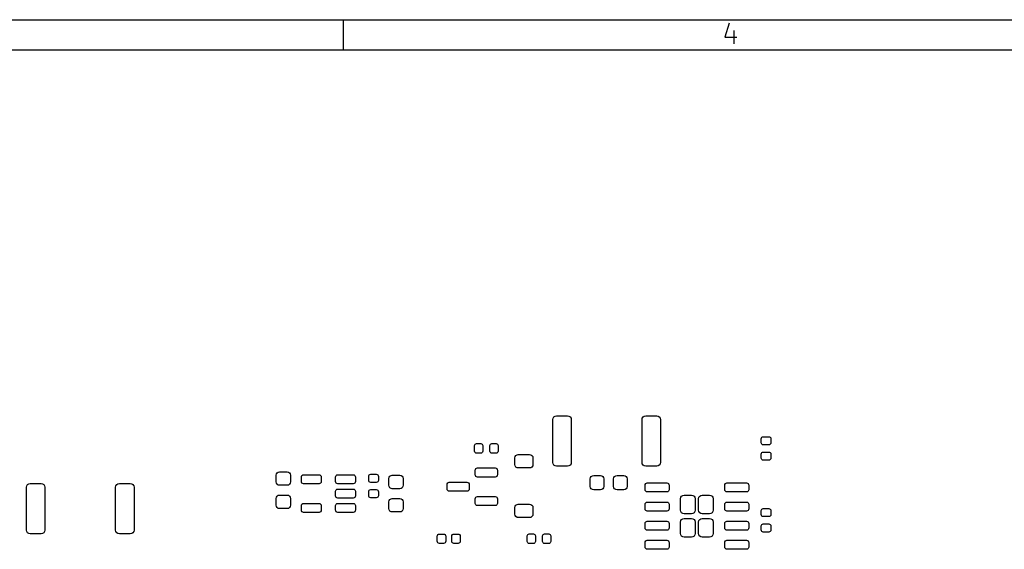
# Model space of a CAD drawing. Extents: x 0.4 to 10.6, y -8.1 to -0.4.
# Tile 11 of 12: x 5.5 to 8, y -1.8 to -0.4. Entities that reach past the tile are written whole.
import ezdxf

# ---------------------------------------------------------------- set-up
doc = ezdxf.new("R2010")
doc.units = 0
doc.header["$MEASUREMENT"] = 0
doc.layers.add('BLACK', color=7, linetype='CONTINUOUS')

msp = doc.modelspace()

# ---------------------------------------------------------------- linework, layer by layer
at = {"layer": 'BLACK', "linetype": 'CONTINUOUS'}
for p, q in [((0.3937, -0.3937), (10.6063, -0.3937)), ((6.29921, -0.47244), (6.29921, -0.3937)), ((7.30928, -0.40282), (7.2971, -0.43938)), ((7.32147, -0.42232), (7.32147, -0.45644)), ((7.2971, -0.43938), (7.32878, -0.43938)), ((0.47244, -0.47244), (10.5276, -0.47244)), ((6.84744, -1.43996), (6.84819, -1.43619)), ((6.84744, -1.55217), (6.84744, -1.43996)), ((6.84819, -1.43619), (6.85032, -1.433)), ((6.85032, -1.433), (6.85352, -1.43087)), ((6.85352, -1.43087), (6.85728, -1.43012)), ((6.85728, -1.43012), (6.88583, -1.43012)), ((6.88583, -1.43012), (6.88959, -1.43087)), ((6.88959, -1.43087), (6.89279, -1.433)), ((6.89279, -1.433), (6.89492, -1.43619)), ((6.89492, -1.43619), (6.89567, -1.43996)), ((6.89567, -1.43996), (6.89567, -1.55217)), ((7.08071, -1.43996), (7.08146, -1.43619)), ((7.08071, -1.55217), (7.08071, -1.43996)), ((7.08146, -1.43619), (7.08359, -1.433)), ((7.08359, -1.433), (7.08678, -1.43087)), ((7.08678, -1.43087), (7.09055, -1.43012)), ((7.09055, -1.43012), (7.11909, -1.43012)), ((7.11909, -1.43012), (7.12286, -1.43087)), ((7.12286, -1.43087), (7.12605, -1.433)), ((7.12605, -1.433), (7.12819, -1.43619)), ((7.12819, -1.43619), (7.12894, -1.43996)), ((7.12894, -1.43996), (7.12894, -1.55217)), ((7.39291, -1.49035), (7.39332, -1.48832)), ((7.39291, -1.50098), (7.39291, -1.49035)), ((7.39332, -1.48832), (7.39447, -1.4866)), ((7.39447, -1.4866), (7.39619, -1.48544)), ((7.39619, -1.48544), (7.39823, -1.48504)), ((7.39823, -1.48504), (7.4128, -1.48504)), ((7.4128, -1.48504), (7.41483, -1.48544)), ((7.41483, -1.48544), (7.41655, -1.4866)), ((7.41655, -1.4866), (7.41771, -1.48832)), ((7.41771, -1.48832), (7.41811, -1.49035)), ((7.41811, -1.49035), (7.41811, -1.50098)), ((6.64252, -1.50846), (6.64292, -1.50643)), ((6.64252, -1.52303), (6.64252, -1.50846)), ((6.64292, -1.50643), (6.64408, -1.50471)), ((6.64408, -1.50471), (6.6458, -1.50355)), ((6.6458, -1.50355), (6.64783, -1.50315)), ((6.64783, -1.50315), (6.65846, -1.50315)), ((6.65846, -1.50315), (6.6605, -1.50355)), ((6.6605, -1.50355), (6.66222, -1.50471)), ((6.66222, -1.50471), (6.66337, -1.50643)), ((6.66337, -1.50643), (6.66378, -1.50846)), ((6.66378, -1.50846), (6.66378, -1.52303)), ((6.68268, -1.50846), (6.68308, -1.50643)), ((6.68268, -1.52303), (6.68268, -1.50846)), ((6.68308, -1.50643), (6.68423, -1.50471)), ((6.68423, -1.50471), (6.68596, -1.50355)), ((6.68596, -1.50355), (6.68799, -1.50315)), ((6.68799, -1.50315), (6.69862, -1.50315)), ((6.69862, -1.50315), (6.70066, -1.50355)), ((6.70066, -1.50355), (6.70238, -1.50471)), ((6.70238, -1.50471), (6.70353, -1.50643)), ((6.70353, -1.50643), (6.70394, -1.50846)), ((6.70394, -1.50846), (6.70394, -1.52303)), ((7.39332, -1.50302), (7.39291, -1.50098)), ((7.39447, -1.50474), (7.39332, -1.50302)), ((7.39619, -1.50589), (7.39447, -1.50474)), ((7.39823, -1.5063), (7.39619, -1.50589)), ((7.4128, -1.5063), (7.39823, -1.5063)), ((7.41483, -1.50589), (7.4128, -1.5063)), ((7.41655, -1.50474), (7.41483, -1.50589)), ((7.41771, -1.50302), (7.41655, -1.50474)), ((7.41811, -1.50098), (7.41771, -1.50302)), ((6.64292, -1.52507), (6.64252, -1.52303)), ((6.64408, -1.52679), (6.64292, -1.52507)), ((6.6458, -1.52794), (6.64408, -1.52679)), ((6.64783, -1.52835), (6.6458, -1.52794)), ((6.65846, -1.52835), (6.64783, -1.52835)), ((6.6605, -1.52794), (6.65846, -1.52835)), ((6.66222, -1.52679), (6.6605, -1.52794)), ((6.66337, -1.52507), (6.66222, -1.52679)), ((6.66378, -1.52303), (6.66337, -1.52507)), ((6.68308, -1.52507), (6.68268, -1.52303)), ((6.68423, -1.52679), (6.68308, -1.52507)), ((6.68596, -1.52794), (6.68423, -1.52679)), ((6.68799, -1.52835), (6.68596, -1.52794)), ((6.69862, -1.52835), (6.68799, -1.52835)), ((6.70066, -1.52794), (6.69862, -1.52835)), ((6.70238, -1.52679), (6.70066, -1.52794)), ((6.70353, -1.52507), (6.70238, -1.52679)), ((6.70394, -1.52303), (6.70353, -1.52507)), ((6.74803, -1.54035), (6.74871, -1.53696)), ((6.74803, -1.55807), (6.74803, -1.54035)), ((6.74871, -1.53696), (6.75063, -1.53409)), ((6.75063, -1.53409), (6.7535, -1.53217)), ((6.7535, -1.53217), (6.75689, -1.5315)), ((6.75689, -1.5315), (6.78642, -1.5315)), ((6.78642, -1.5315), (6.78981, -1.53217)), ((6.78981, -1.53217), (6.79268, -1.53409)), ((6.79268, -1.53409), (6.7946, -1.53696)), ((6.7946, -1.53696), (6.79528, -1.54035)), ((6.79528, -1.54035), (6.79528, -1.55807)), ((7.39291, -1.53051), (7.39332, -1.52848)), ((7.39291, -1.54114), (7.39291, -1.53051)), ((7.39332, -1.54318), (7.39291, -1.54114)), ((7.39332, -1.52848), (7.39447, -1.52675)), ((7.39447, -1.5449), (7.39332, -1.54318)), ((7.39447, -1.52675), (7.39619, -1.5256)), ((7.39619, -1.54605), (7.39447, -1.5449)), ((7.39619, -1.5256), (7.39823, -1.5252)), ((7.39823, -1.54646), (7.39619, -1.54605)), ((7.39823, -1.5252), (7.4128, -1.5252)), ((7.4128, -1.5252), (7.41483, -1.5256)), ((7.41483, -1.54605), (7.4128, -1.54646)), ((7.41483, -1.5256), (7.41655, -1.52675)), ((7.41655, -1.5449), (7.41483, -1.54605)), ((7.41655, -1.52675), (7.41771, -1.52848)), ((7.41771, -1.54318), (7.41655, -1.5449)), ((7.41771, -1.52848), (7.41811, -1.53051)), ((7.41811, -1.54114), (7.41771, -1.54318)), ((7.41811, -1.53051), (7.41811, -1.54114)), ((6.64419, -1.57283), (6.64464, -1.57057)), ((6.64464, -1.57057), (6.64592, -1.56866)), ((6.64592, -1.56866), (6.64784, -1.56738)), ((6.64784, -1.56738), (6.6501, -1.56693)), ((6.6501, -1.56693), (6.69636, -1.56693)), ((6.69636, -1.56693), (6.69862, -1.56738)), ((6.69862, -1.56738), (6.70053, -1.56866)), ((6.70053, -1.56866), (6.70181, -1.57057)), ((6.70181, -1.57057), (6.70226, -1.57283)), ((6.74871, -1.56146), (6.74803, -1.55807)), ((6.75063, -1.56433), (6.74871, -1.56146)), ((6.7535, -1.56625), (6.75063, -1.56433)), ((6.75689, -1.56693), (6.7535, -1.56625)), ((6.78642, -1.56693), (6.75689, -1.56693)), ((6.78981, -1.56625), (6.78642, -1.56693)), ((6.79268, -1.56433), (6.78981, -1.56625)), ((6.7946, -1.56146), (6.79268, -1.56433)), ((6.79528, -1.55807), (6.7946, -1.56146)), ((6.84819, -1.55593), (6.84744, -1.55217)), ((6.85032, -1.55913), (6.84819, -1.55593)), ((6.85352, -1.56126), (6.85032, -1.55913)), ((6.85728, -1.56201), (6.85352, -1.56126)), ((6.88583, -1.56201), (6.85728, -1.56201)), ((6.88959, -1.56126), (6.88583, -1.56201)), ((6.89279, -1.55913), (6.88959, -1.56126)), ((6.89492, -1.55593), (6.89279, -1.55913)), ((6.89567, -1.55217), (6.89492, -1.55593)), ((7.08146, -1.55593), (7.08071, -1.55217)), ((7.08359, -1.55913), (7.08146, -1.55593)), ((7.08678, -1.56126), (7.08359, -1.55913)), ((7.09055, -1.56201), (7.08678, -1.56126)), ((7.11909, -1.56201), (7.09055, -1.56201)), ((7.12286, -1.56126), (7.11909, -1.56201)), ((7.12605, -1.55913), (7.12286, -1.56126)), ((7.12819, -1.55593), (7.12605, -1.55913)), ((7.12894, -1.55217), (7.12819, -1.55593)), ((7.4128, -1.54646), (7.39823, -1.54646)), ((6.12303, -1.58563), (6.12371, -1.58224)), ((6.12303, -1.60335), (6.12303, -1.58563)), ((6.12371, -1.58224), (6.12563, -1.57937)), ((6.12563, -1.57937), (6.1285, -1.57745)), ((6.1285, -1.57745), (6.13189, -1.57677)), ((6.13189, -1.57677), (6.15157, -1.57677)), ((6.15157, -1.57677), (6.15496, -1.57745)), ((6.15496, -1.57745), (6.15784, -1.57937)), ((6.15784, -1.57937), (6.15976, -1.58224)), ((6.15976, -1.58224), (6.16043, -1.58563)), ((6.16043, -1.58563), (6.16043, -1.60335)), ((6.18898, -1.59055), (6.18943, -1.58829)), ((6.18898, -1.60236), (6.18898, -1.59055)), ((6.18943, -1.58829), (6.19071, -1.58638)), ((6.19071, -1.58638), (6.19262, -1.5851)), ((6.19262, -1.5851), (6.19488, -1.58465)), ((6.19488, -1.58465), (6.23524, -1.58465)), ((6.23524, -1.58465), (6.2375, -1.5851)), ((6.2375, -1.5851), (6.23941, -1.58638)), ((6.23941, -1.58638), (6.24069, -1.58829)), ((6.24069, -1.58829), (6.24114, -1.59055)), ((6.24114, -1.59055), (6.24114, -1.60236)), ((6.27854, -1.59055), (6.27899, -1.58829)), ((6.27854, -1.60236), (6.27854, -1.59055)), ((6.27899, -1.58829), (6.28027, -1.58638)), ((6.28027, -1.58638), (6.28219, -1.5851)), ((6.28219, -1.5851), (6.28445, -1.58465)), ((6.28445, -1.58465), (6.3248, -1.58465)), ((6.3248, -1.58465), (6.32706, -1.5851)), ((6.32706, -1.5851), (6.32898, -1.58638)), ((6.32898, -1.58638), (6.33026, -1.58829)), ((6.33026, -1.58829), (6.33071, -1.59055)), ((6.33071, -1.59055), (6.33071, -1.60236)), ((6.36535, -1.58878), (6.36576, -1.58675)), ((6.36535, -1.59941), (6.36535, -1.58878)), ((6.36576, -1.58675), (6.36691, -1.58502)), ((6.36691, -1.58502), (6.36864, -1.58387)), ((6.36864, -1.58387), (6.37067, -1.58346)), ((6.37067, -1.58346), (6.38524, -1.58346)), ((6.38524, -1.58346), (6.38727, -1.58387)), ((6.38727, -1.58387), (6.38899, -1.58502)), ((6.38899, -1.58502), (6.39015, -1.58675)), ((6.39015, -1.58675), (6.39055, -1.58878)), ((6.39055, -1.58878), (6.39055, -1.59941)), ((6.41831, -1.59449), (6.41898, -1.5911)), ((6.41831, -1.6122), (6.41831, -1.59449)), ((6.41898, -1.5911), (6.4209, -1.58822)), ((6.4209, -1.58822), (6.42378, -1.5863)), ((6.42378, -1.5863), (6.42717, -1.58563)), ((6.42717, -1.58563), (6.44685, -1.58563)), ((6.44685, -1.58563), (6.45024, -1.5863)), ((6.45024, -1.5863), (6.45311, -1.58822)), ((6.45311, -1.58822), (6.45503, -1.5911)), ((6.45503, -1.5911), (6.45571, -1.59449)), ((6.45571, -1.59449), (6.45571, -1.6122)), ((6.64419, -1.58465), (6.64419, -1.57283)), ((6.64464, -1.58691), (6.64419, -1.58465)), ((6.64592, -1.58882), (6.64464, -1.58691)), ((6.64784, -1.5901), (6.64592, -1.58882)), ((6.6501, -1.59055), (6.64784, -1.5901)), ((6.69636, -1.59055), (6.6501, -1.59055)), ((6.69862, -1.5901), (6.69636, -1.59055)), ((6.70053, -1.58882), (6.69862, -1.5901)), ((6.70181, -1.58691), (6.70053, -1.58882)), ((6.70226, -1.58465), (6.70181, -1.58691)), ((6.70226, -1.57283), (6.70226, -1.58465)), ((6.94537, -1.59547), (6.94605, -1.59208)), ((6.94537, -1.61516), (6.94537, -1.59547)), ((6.94605, -1.59208), (6.94797, -1.58921)), ((6.94797, -1.58921), (6.95084, -1.58729)), ((6.95084, -1.58729), (6.95423, -1.58661)), ((6.95423, -1.58661), (6.97195, -1.58661)), ((6.97195, -1.58661), (6.97534, -1.58729)), ((6.97534, -1.58729), (6.97821, -1.58921)), ((6.97821, -1.58921), (6.98013, -1.59208)), ((6.98013, -1.59208), (6.98081, -1.59547)), ((6.98081, -1.59547), (6.98081, -1.61516)), ((7.0064, -1.59547), (7.00707, -1.59208)), ((7.0064, -1.61516), (7.0064, -1.59547)), ((7.00707, -1.59208), (7.00899, -1.58921)), ((7.00899, -1.58921), (7.01187, -1.58729)), ((7.01187, -1.58729), (7.01526, -1.58661)), ((7.01526, -1.58661), (7.03297, -1.58661)), ((7.03297, -1.58661), (7.03636, -1.58729)), ((7.03636, -1.58729), (7.03924, -1.58921)), ((7.03924, -1.58921), (7.04116, -1.59208)), ((7.04116, -1.59208), (7.04183, -1.59547)), ((7.04183, -1.59547), (7.04183, -1.61516)), ((5.46949, -1.61713), (5.47024, -1.61336)), ((5.46949, -1.72933), (5.46949, -1.61713)), ((5.47024, -1.61336), (5.47237, -1.61017)), ((5.47237, -1.61017), (5.47556, -1.60803)), ((5.47556, -1.60803), (5.47933, -1.60728)), ((5.47933, -1.60728), (5.50787, -1.60728)), ((5.50787, -1.60728), (5.51164, -1.60803)), ((5.51164, -1.60803), (5.51483, -1.61017)), ((5.51483, -1.61017), (5.51697, -1.61336)), ((5.51697, -1.61336), (5.51772, -1.61713)), ((5.51772, -1.61713), (5.51772, -1.72933)), ((5.70276, -1.61713), (5.70351, -1.61336)), ((5.70276, -1.72933), (5.70276, -1.61713)), ((5.70351, -1.61336), (5.70564, -1.61017)), ((5.70564, -1.61017), (5.70883, -1.60803)), ((5.70883, -1.60803), (5.7126, -1.60728)), ((5.7126, -1.60728), (5.74114, -1.60728)), ((5.74114, -1.60728), (5.74491, -1.60803)), ((5.74491, -1.60803), (5.7481, -1.61017)), ((5.7481, -1.61017), (5.75024, -1.61336)), ((5.75024, -1.61336), (5.75098, -1.61713)), ((5.75098, -1.61713), (5.75098, -1.72933)), ((6.12371, -1.60674), (6.12303, -1.60335)), ((6.12563, -1.60961), (6.12371, -1.60674)), ((6.1285, -1.61153), (6.12563, -1.60961)), ((6.13189, -1.6122), (6.1285, -1.61153)), ((6.15157, -1.6122), (6.13189, -1.6122)), ((6.15496, -1.61153), (6.15157, -1.6122)), ((6.15784, -1.60961), (6.15496, -1.61153)), ((6.15976, -1.60674), (6.15784, -1.60961)), ((6.16043, -1.60335), (6.15976, -1.60674)), ((6.18943, -1.60462), (6.18898, -1.60236)), ((6.19071, -1.60654), (6.18943, -1.60462)), ((6.19262, -1.60782), (6.19071, -1.60654)), ((6.19488, -1.60827), (6.19262, -1.60782)), ((6.23524, -1.60827), (6.19488, -1.60827)), ((6.2375, -1.60782), (6.23524, -1.60827)), ((6.23941, -1.60654), (6.2375, -1.60782)), ((6.24069, -1.60462), (6.23941, -1.60654)), ((6.24114, -1.60236), (6.24069, -1.60462)), ((6.27899, -1.60462), (6.27854, -1.60236)), ((6.28027, -1.60654), (6.27899, -1.60462)), ((6.28219, -1.60782), (6.28027, -1.60654)), ((6.28027, -1.62378), (6.28219, -1.6225)), ((6.28445, -1.60827), (6.28219, -1.60782)), ((6.28219, -1.6225), (6.28445, -1.62205)), ((6.3248, -1.60827), (6.28445, -1.60827)), ((6.28445, -1.62205), (6.3248, -1.62205)), ((6.32706, -1.60782), (6.3248, -1.60827)), ((6.3248, -1.62205), (6.32706, -1.6225)), ((6.32898, -1.60654), (6.32706, -1.60782)), ((6.32706, -1.6225), (6.32898, -1.62378)), ((6.33026, -1.60462), (6.32898, -1.60654)), ((6.33071, -1.60236), (6.33026, -1.60462)), ((6.36576, -1.60144), (6.36535, -1.59941)), ((6.36691, -1.60317), (6.36576, -1.60144)), ((6.36864, -1.60432), (6.36691, -1.60317)), ((6.37067, -1.60472), (6.36864, -1.60432)), ((6.36864, -1.62403), (6.37067, -1.62362)), ((6.38524, -1.60472), (6.37067, -1.60472)), ((6.37067, -1.62362), (6.38524, -1.62362)), ((6.38727, -1.60432), (6.38524, -1.60472)), ((6.38524, -1.62362), (6.38727, -1.62403)), ((6.38899, -1.60317), (6.38727, -1.60432)), ((6.39015, -1.60144), (6.38899, -1.60317)), ((6.39055, -1.59941), (6.39015, -1.60144)), ((6.41898, -1.61559), (6.41831, -1.6122)), ((6.4209, -1.61847), (6.41898, -1.61559)), ((6.42378, -1.62039), (6.4209, -1.61847)), ((6.42717, -1.62106), (6.42378, -1.62039)), ((6.44685, -1.62106), (6.42717, -1.62106)), ((6.45024, -1.62039), (6.44685, -1.62106)), ((6.45311, -1.61847), (6.45024, -1.62039)), ((6.45503, -1.61559), (6.45311, -1.61847)), ((6.45571, -1.6122), (6.45503, -1.61559)), ((6.57037, -1.61024), (6.57082, -1.60798)), ((6.57037, -1.62205), (6.57037, -1.61024)), ((6.57082, -1.62431), (6.57037, -1.62205)), ((6.57082, -1.60798), (6.5721, -1.60606)), ((6.5721, -1.60606), (6.57402, -1.60478)), ((6.57402, -1.60478), (6.57628, -1.60433)), ((6.57628, -1.60433), (6.62254, -1.60433)), ((6.62254, -1.60433), (6.6248, -1.60478)), ((6.6248, -1.60478), (6.62672, -1.60606)), ((6.62672, -1.60606), (6.628, -1.60798)), ((6.628, -1.60798), (6.62844, -1.61024)), ((6.62844, -1.62205), (6.628, -1.62431)), ((6.62844, -1.61024), (6.62844, -1.62205)), ((6.94605, -1.61855), (6.94537, -1.61516)), ((6.94797, -1.62142), (6.94605, -1.61855)), ((6.95084, -1.62334), (6.94797, -1.62142)), ((6.95423, -1.62402), (6.95084, -1.62334)), ((6.97534, -1.62334), (6.97195, -1.62402)), ((6.97821, -1.62142), (6.97534, -1.62334)), ((6.98013, -1.61855), (6.97821, -1.62142)), ((6.98081, -1.61516), (6.98013, -1.61855)), ((7.00707, -1.61855), (7.0064, -1.61516)), ((7.00899, -1.62142), (7.00707, -1.61855)), ((7.01187, -1.62334), (7.00899, -1.62142)), ((7.01526, -1.62402), (7.01187, -1.62334)), ((7.03636, -1.62334), (7.03297, -1.62402)), ((7.03924, -1.62142), (7.03636, -1.62334)), ((7.04116, -1.61855), (7.03924, -1.62142)), ((7.04183, -1.61516), (7.04116, -1.61855)), ((7.08858, -1.61201), (7.08903, -1.60975)), ((7.08858, -1.62382), (7.08858, -1.61201)), ((7.08903, -1.60975), (7.09031, -1.60783)), ((7.09031, -1.60783), (7.09223, -1.60655)), ((7.09223, -1.60655), (7.09449, -1.6061)), ((7.09449, -1.6061), (7.14567, -1.6061)), ((7.14567, -1.6061), (7.14793, -1.60655)), ((7.14793, -1.60655), (7.14985, -1.60783)), ((7.14985, -1.60783), (7.15113, -1.60975)), ((7.15113, -1.60975), (7.15157, -1.61201)), ((7.15157, -1.61201), (7.15157, -1.62382)), ((7.29724, -1.61201), (7.29769, -1.60975)), ((7.29724, -1.62382), (7.29724, -1.61201)), ((7.29769, -1.60975), (7.29897, -1.60783)), ((7.29897, -1.60783), (7.30089, -1.60655)), ((7.30089, -1.60655), (7.30315, -1.6061)), ((7.30315, -1.6061), (7.35433, -1.6061)), ((7.35433, -1.6061), (7.35659, -1.60655)), ((7.35659, -1.60655), (7.35851, -1.60783)), ((7.35851, -1.60783), (7.35979, -1.60975)), ((7.35979, -1.60975), (7.36024, -1.61201)), ((7.36024, -1.61201), (7.36024, -1.62382)), ((6.12303, -1.64665), (6.12371, -1.64326)), ((6.12303, -1.66437), (6.12303, -1.64665)), ((6.12371, -1.64326), (6.12563, -1.64039)), ((6.12563, -1.64039), (6.1285, -1.63847)), ((6.1285, -1.63847), (6.13189, -1.6378)), ((6.13189, -1.6378), (6.15157, -1.6378)), ((6.15157, -1.6378), (6.15496, -1.63847)), ((6.15496, -1.63847), (6.15784, -1.64039)), ((6.15784, -1.64039), (6.15976, -1.64326)), ((6.15976, -1.64326), (6.16043, -1.64665)), ((6.16043, -1.64665), (6.16043, -1.66437)), ((6.27854, -1.62795), (6.27899, -1.62569)), ((6.27854, -1.63976), (6.27854, -1.62795)), ((6.27899, -1.64202), (6.27854, -1.63976)), ((6.27899, -1.62569), (6.28027, -1.62378)), ((6.28027, -1.64394), (6.27899, -1.64202)), ((6.28219, -1.64522), (6.28027, -1.64394)), ((6.28445, -1.64567), (6.28219, -1.64522)), ((6.3248, -1.64567), (6.28445, -1.64567)), ((6.32706, -1.64522), (6.3248, -1.64567)), ((6.32898, -1.64394), (6.32706, -1.64522)), ((6.32898, -1.62378), (6.33026, -1.62569)), ((6.33026, -1.64202), (6.32898, -1.64394)), ((6.33026, -1.62569), (6.33071, -1.62795)), ((6.33071, -1.63976), (6.33026, -1.64202)), ((6.33071, -1.62795), (6.33071, -1.63976)), ((6.36535, -1.62894), (6.36576, -1.6269)), ((6.36535, -1.63957), (6.36535, -1.62894)), ((6.36576, -1.6416), (6.36535, -1.63957)), ((6.36576, -1.6269), (6.36691, -1.62518)), ((6.36691, -1.64333), (6.36576, -1.6416)), ((6.36691, -1.62518), (6.36864, -1.62403)), ((6.36864, -1.64448), (6.36691, -1.64333)), ((6.37067, -1.64488), (6.36864, -1.64448)), ((6.38524, -1.64488), (6.37067, -1.64488)), ((6.38727, -1.64448), (6.38524, -1.64488)), ((6.38727, -1.62403), (6.38899, -1.62518)), ((6.38899, -1.64333), (6.38727, -1.64448)), ((6.38899, -1.62518), (6.39015, -1.6269)), ((6.39015, -1.6416), (6.38899, -1.64333)), ((6.39015, -1.6269), (6.39055, -1.62894)), ((6.39055, -1.63957), (6.39015, -1.6416)), ((6.39055, -1.62894), (6.39055, -1.63957)), ((6.41898, -1.65212), (6.4209, -1.64925)), ((6.4209, -1.64925), (6.42378, -1.64733)), ((6.42378, -1.64733), (6.42717, -1.64665)), ((6.42717, -1.64665), (6.44685, -1.64665)), ((6.44685, -1.64665), (6.45024, -1.64733)), ((6.45024, -1.64733), (6.45311, -1.64925)), ((6.45311, -1.64925), (6.45503, -1.65212)), ((6.5721, -1.62622), (6.57082, -1.62431)), ((6.57402, -1.6275), (6.5721, -1.62622)), ((6.57628, -1.62795), (6.57402, -1.6275)), ((6.62254, -1.62795), (6.57628, -1.62795)), ((6.6248, -1.6275), (6.62254, -1.62795)), ((6.62672, -1.62622), (6.6248, -1.6275)), ((6.628, -1.62431), (6.62672, -1.62622)), ((6.64419, -1.64764), (6.64464, -1.64538)), ((6.64419, -1.65945), (6.64419, -1.64764)), ((6.64464, -1.64538), (6.64592, -1.64346)), ((6.64592, -1.64346), (6.64784, -1.64218)), ((6.64784, -1.64218), (6.6501, -1.64173)), ((6.6501, -1.64173), (6.69636, -1.64173)), ((6.69636, -1.64173), (6.69862, -1.64218)), ((6.69862, -1.64218), (6.70053, -1.64346)), ((6.70053, -1.64346), (6.70181, -1.64538)), ((6.70181, -1.64538), (6.70226, -1.64764)), ((6.70226, -1.64764), (6.70226, -1.65945)), ((6.97195, -1.62402), (6.95423, -1.62402)), ((7.03297, -1.62402), (7.01526, -1.62402)), ((7.08903, -1.62608), (7.08858, -1.62382)), ((7.09031, -1.62799), (7.08903, -1.62608)), ((7.09223, -1.62927), (7.09031, -1.62799)), ((7.09449, -1.62972), (7.09223, -1.62927)), ((7.14567, -1.62972), (7.09449, -1.62972)), ((7.14793, -1.62927), (7.14567, -1.62972)), ((7.14985, -1.62799), (7.14793, -1.62927)), ((7.15113, -1.62608), (7.14985, -1.62799)), ((7.15157, -1.62382), (7.15113, -1.62608)), ((7.18169, -1.64734), (7.18242, -1.64369)), ((7.18169, -1.67746), (7.18169, -1.64734)), ((7.18242, -1.64369), (7.18449, -1.64059)), ((7.18449, -1.64059), (7.18759, -1.63852)), ((7.18759, -1.63852), (7.19124, -1.6378)), ((7.19124, -1.6378), (7.21033, -1.6378)), ((7.21033, -1.6378), (7.21399, -1.63852)), ((7.21399, -1.63852), (7.21709, -1.64059)), ((7.21709, -1.64059), (7.21916, -1.64369)), ((7.21916, -1.64369), (7.21988, -1.64734)), ((7.21988, -1.64734), (7.21988, -1.67746)), ((7.22894, -1.64734), (7.22966, -1.64369)), ((7.22894, -1.67746), (7.22894, -1.64734)), ((7.22966, -1.64369), (7.23173, -1.64059)), ((7.23173, -1.64059), (7.23483, -1.63852)), ((7.23483, -1.63852), (7.23848, -1.6378)), ((7.23848, -1.6378), (7.25758, -1.6378)), ((7.25758, -1.6378), (7.26123, -1.63852)), ((7.26123, -1.63852), (7.26433, -1.64059)), ((7.26433, -1.64059), (7.2664, -1.64369)), ((7.2664, -1.64369), (7.26713, -1.64734)), ((7.26713, -1.64734), (7.26713, -1.67746)), ((7.29769, -1.62608), (7.29724, -1.62382)), ((7.29897, -1.62799), (7.29769, -1.62608)), ((7.30089, -1.62927), (7.29897, -1.62799)), ((7.30315, -1.62972), (7.30089, -1.62927)), ((7.35433, -1.62972), (7.30315, -1.62972)), ((7.35659, -1.62927), (7.35433, -1.62972)), ((7.35851, -1.62799), (7.35659, -1.62927)), ((7.35979, -1.62608), (7.35851, -1.62799)), ((7.36024, -1.62382), (7.35979, -1.62608)), ((6.12371, -1.66776), (6.12303, -1.66437)), ((6.12563, -1.67063), (6.12371, -1.66776)), ((6.1285, -1.67255), (6.12563, -1.67063)), ((6.13189, -1.67323), (6.1285, -1.67255)), ((6.15157, -1.67323), (6.13189, -1.67323)), ((6.15496, -1.67255), (6.15157, -1.67323)), ((6.15784, -1.67063), (6.15496, -1.67255)), ((6.15976, -1.66776), (6.15784, -1.67063)), ((6.16043, -1.66437), (6.15976, -1.66776)), ((6.18898, -1.66535), (6.18943, -1.66309)), ((6.18898, -1.67717), (6.18898, -1.66535)), ((6.18943, -1.66309), (6.19071, -1.66118)), ((6.19071, -1.66118), (6.19262, -1.6599)), ((6.19262, -1.6599), (6.19488, -1.65945)), ((6.19488, -1.65945), (6.23524, -1.65945)), ((6.23524, -1.65945), (6.2375, -1.6599)), ((6.2375, -1.6599), (6.23941, -1.66118)), ((6.23941, -1.66118), (6.24069, -1.66309)), ((6.24069, -1.66309), (6.24114, -1.66535)), ((6.24114, -1.66535), (6.24114, -1.67717)), ((6.27854, -1.66535), (6.27899, -1.66309)), ((6.27854, -1.67717), (6.27854, -1.66535)), ((6.27899, -1.66309), (6.28027, -1.66118)), ((6.28027, -1.66118), (6.28219, -1.6599)), ((6.28219, -1.6599), (6.28445, -1.65945)), ((6.28445, -1.65945), (6.3248, -1.65945)), ((6.3248, -1.65945), (6.32706, -1.6599)), ((6.32706, -1.6599), (6.32898, -1.66118)), ((6.32898, -1.66118), (6.33026, -1.66309)), ((6.33026, -1.66309), (6.33071, -1.66535)), ((6.33071, -1.66535), (6.33071, -1.67717)), ((6.41831, -1.65551), (6.41898, -1.65212)), ((6.41831, -1.67323), (6.41831, -1.65551)), ((6.41898, -1.67662), (6.41831, -1.67323)), ((6.45503, -1.65212), (6.45571, -1.65551)), ((6.45571, -1.67323), (6.45503, -1.67662)), ((6.45571, -1.65551), (6.45571, -1.67323)), ((6.64464, -1.66171), (6.64419, -1.65945)), ((6.64592, -1.66362), (6.64464, -1.66171)), ((6.64784, -1.6649), (6.64592, -1.66362)), ((6.6501, -1.66535), (6.64784, -1.6649)), ((6.69636, -1.66535), (6.6501, -1.66535)), ((6.69862, -1.6649), (6.69636, -1.66535)), ((6.70053, -1.66362), (6.69862, -1.6649)), ((6.70181, -1.66171), (6.70053, -1.66362)), ((6.70226, -1.65945), (6.70181, -1.66171)), ((6.74803, -1.67028), (6.74871, -1.66689)), ((6.74803, -1.68799), (6.74803, -1.67028)), ((6.74871, -1.66689), (6.75063, -1.66401)), ((6.75063, -1.66401), (6.7535, -1.66209)), ((6.7535, -1.66209), (6.75689, -1.66142)), ((6.75689, -1.66142), (6.78642, -1.66142)), ((6.78642, -1.66142), (6.78981, -1.66209)), ((6.78981, -1.66209), (6.79268, -1.66401)), ((6.79268, -1.66401), (6.7946, -1.66689)), ((6.7946, -1.66689), (6.79528, -1.67028)), ((6.79528, -1.67028), (6.79528, -1.68799)), ((7.08858, -1.66201), (7.08903, -1.65975)), ((7.08858, -1.67382), (7.08858, -1.66201)), ((7.08903, -1.67608), (7.08858, -1.67382)), ((7.08903, -1.65975), (7.09031, -1.65783)), ((7.09031, -1.65783), (7.09223, -1.65655)), ((7.09223, -1.65655), (7.09449, -1.6561)), ((7.09449, -1.6561), (7.14567, -1.6561)), ((7.14567, -1.6561), (7.14793, -1.65655)), ((7.14793, -1.65655), (7.14985, -1.65783)), ((7.14985, -1.65783), (7.15113, -1.65975)), ((7.15113, -1.65975), (7.15157, -1.66201)), ((7.15157, -1.67382), (7.15113, -1.67608)), ((7.15157, -1.66201), (7.15157, -1.67382)), ((7.29724, -1.66201), (7.29769, -1.65975)), ((7.29724, -1.67382), (7.29724, -1.66201)), ((7.29769, -1.67608), (7.29724, -1.67382)), ((7.29769, -1.65975), (7.29897, -1.65783)), ((7.29897, -1.65783), (7.30089, -1.65655)), ((7.30089, -1.65655), (7.30315, -1.6561)), ((7.30315, -1.6561), (7.35433, -1.6561)), ((7.35433, -1.6561), (7.35659, -1.65655)), ((7.35659, -1.65655), (7.35851, -1.65783)), ((7.35851, -1.65783), (7.35979, -1.65975)), ((7.35979, -1.65975), (7.36024, -1.66201)), ((7.36024, -1.67382), (7.35979, -1.67608)), ((7.36024, -1.66201), (7.36024, -1.67382)), ((7.39332, -1.67631), (7.39447, -1.67459)), ((7.39447, -1.67459), (7.39619, -1.67344)), ((7.39619, -1.67344), (7.39823, -1.67303)), ((7.39823, -1.67303), (7.4128, -1.67303)), ((7.4128, -1.67303), (7.41483, -1.67344)), ((7.41483, -1.67344), (7.41655, -1.67459)), ((7.41655, -1.67459), (7.41771, -1.67631)), ((6.18943, -1.67943), (6.18898, -1.67717)), ((6.19071, -1.68134), (6.18943, -1.67943)), ((6.19262, -1.68262), (6.19071, -1.68134)), ((6.19488, -1.68307), (6.19262, -1.68262)), ((6.23524, -1.68307), (6.19488, -1.68307)), ((6.2375, -1.68262), (6.23524, -1.68307)), ((6.23941, -1.68134), (6.2375, -1.68262)), ((6.24069, -1.67943), (6.23941, -1.68134)), ((6.24114, -1.67717), (6.24069, -1.67943)), ((6.27899, -1.67943), (6.27854, -1.67717)), ((6.28027, -1.68134), (6.27899, -1.67943)), ((6.28219, -1.68262), (6.28027, -1.68134)), ((6.28445, -1.68307), (6.28219, -1.68262)), ((6.3248, -1.68307), (6.28445, -1.68307)), ((6.32706, -1.68262), (6.3248, -1.68307)), ((6.32898, -1.68134), (6.32706, -1.68262)), ((6.33026, -1.67943), (6.32898, -1.68134)), ((6.33071, -1.67717), (6.33026, -1.67943)), ((6.4209, -1.67949), (6.41898, -1.67662)), ((6.42378, -1.68141), (6.4209, -1.67949)), ((6.42717, -1.68209), (6.42378, -1.68141)), ((6.44685, -1.68209), (6.42717, -1.68209)), ((6.45024, -1.68141), (6.44685, -1.68209)), ((6.45311, -1.67949), (6.45024, -1.68141)), ((6.45503, -1.67662), (6.45311, -1.67949)), ((6.74871, -1.69138), (6.74803, -1.68799)), ((6.75063, -1.69426), (6.74871, -1.69138)), ((6.7535, -1.69618), (6.75063, -1.69426)), ((6.75689, -1.69685), (6.7535, -1.69618)), ((6.78642, -1.69685), (6.75689, -1.69685)), ((6.78981, -1.69618), (6.78642, -1.69685)), ((6.79268, -1.69426), (6.78981, -1.69618)), ((6.7946, -1.69138), (6.79268, -1.69426)), ((6.79528, -1.68799), (6.7946, -1.69138)), ((7.09031, -1.67799), (7.08903, -1.67608)), ((7.09223, -1.67927), (7.09031, -1.67799)), ((7.09449, -1.67972), (7.09223, -1.67927)), ((7.14567, -1.67972), (7.09449, -1.67972)), ((7.14793, -1.67927), (7.14567, -1.67972)), ((7.14985, -1.67799), (7.14793, -1.67927)), ((7.15113, -1.67608), (7.14985, -1.67799)), ((7.18242, -1.68111), (7.18169, -1.67746)), ((7.18449, -1.68421), (7.18242, -1.68111)), ((7.18759, -1.68628), (7.18449, -1.68421)), ((7.18449, -1.70162), (7.18759, -1.69955)), ((7.19124, -1.68701), (7.18759, -1.68628)), ((7.18759, -1.69955), (7.19124, -1.69882)), ((7.21033, -1.68701), (7.19124, -1.68701)), ((7.19124, -1.69882), (7.21033, -1.69882)), ((7.21399, -1.68628), (7.21033, -1.68701)), ((7.21033, -1.69882), (7.21399, -1.69955)), ((7.21709, -1.68421), (7.21399, -1.68628)), ((7.21399, -1.69955), (7.21709, -1.70162)), ((7.21916, -1.68111), (7.21709, -1.68421)), ((7.21988, -1.67746), (7.21916, -1.68111)), ((7.22966, -1.68111), (7.22894, -1.67746)), ((7.23173, -1.68421), (7.22966, -1.68111)), ((7.23483, -1.68628), (7.23173, -1.68421)), ((7.23173, -1.70162), (7.23483, -1.69955)), ((7.23848, -1.68701), (7.23483, -1.68628)), ((7.23483, -1.69955), (7.23848, -1.69882)), ((7.25758, -1.68701), (7.23848, -1.68701)), ((7.23848, -1.69882), (7.25758, -1.69882)), ((7.26123, -1.68628), (7.25758, -1.68701)), ((7.25758, -1.69882), (7.26123, -1.69955)), ((7.26433, -1.68421), (7.26123, -1.68628)), ((7.26123, -1.69955), (7.26433, -1.70162)), ((7.2664, -1.68111), (7.26433, -1.68421)), ((7.26713, -1.67746), (7.2664, -1.68111)), ((7.29897, -1.67799), (7.29769, -1.67608)), ((7.30089, -1.67927), (7.29897, -1.67799)), ((7.30315, -1.67972), (7.30089, -1.67927)), ((7.35433, -1.67972), (7.30315, -1.67972)), ((7.35659, -1.67927), (7.35433, -1.67972)), ((7.35851, -1.67799), (7.35659, -1.67927)), ((7.35979, -1.67608), (7.35851, -1.67799)), ((7.39291, -1.67835), (7.39332, -1.67631)), ((7.39291, -1.68898), (7.39291, -1.67835)), ((7.39332, -1.69101), (7.39291, -1.68898)), ((7.39447, -1.69273), (7.39332, -1.69101)), ((7.39619, -1.69389), (7.39447, -1.69273)), ((7.39823, -1.69429), (7.39619, -1.69389)), ((7.4128, -1.69429), (7.39823, -1.69429)), ((7.41483, -1.69389), (7.4128, -1.69429)), ((7.41655, -1.69273), (7.41483, -1.69389)), ((7.41771, -1.69101), (7.41655, -1.69273)), ((7.41771, -1.67631), (7.41811, -1.67835)), ((7.41811, -1.68898), (7.41771, -1.69101)), ((7.41811, -1.67835), (7.41811, -1.68898)), ((7.08858, -1.71201), (7.08903, -1.70975)), ((7.08858, -1.72382), (7.08858, -1.71201)), ((7.08903, -1.72608), (7.08858, -1.72382)), ((7.08903, -1.70975), (7.09031, -1.70783)), ((7.09031, -1.72799), (7.08903, -1.72608)), ((7.09031, -1.70783), (7.09223, -1.70655)), ((7.09223, -1.70655), (7.09449, -1.7061)), ((7.09449, -1.7061), (7.14567, -1.7061)), ((7.14567, -1.7061), (7.14793, -1.70655)), ((7.14793, -1.70655), (7.14985, -1.70783)), ((7.14985, -1.70783), (7.15113, -1.70975)), ((7.15113, -1.72608), (7.14985, -1.72799)), ((7.15113, -1.70975), (7.15157, -1.71201)), ((7.15157, -1.72382), (7.15113, -1.72608)), ((7.15157, -1.71201), (7.15157, -1.72382)), ((7.18169, -1.70837), (7.18242, -1.70471)), ((7.18169, -1.73848), (7.18169, -1.70837)), ((7.18242, -1.70471), (7.18449, -1.70162)), ((7.21709, -1.70162), (7.21916, -1.70471)), ((7.21916, -1.70471), (7.21988, -1.70837)), ((7.21988, -1.70837), (7.21988, -1.73848)), ((7.22894, -1.70837), (7.22966, -1.70471)), ((7.22894, -1.73848), (7.22894, -1.70837)), ((7.22966, -1.70471), (7.23173, -1.70162)), ((7.26433, -1.70162), (7.2664, -1.70471)), ((7.2664, -1.70471), (7.26713, -1.70837)), ((7.26713, -1.70837), (7.26713, -1.73848)), ((7.29724, -1.71201), (7.29769, -1.70975)), ((7.29724, -1.72382), (7.29724, -1.71201)), ((7.29769, -1.72608), (7.29724, -1.72382)), ((7.29769, -1.70975), (7.29897, -1.70783)), ((7.29897, -1.72799), (7.29769, -1.72608)), ((7.29897, -1.70783), (7.30089, -1.70655)), ((7.30089, -1.70655), (7.30315, -1.7061)), ((7.30315, -1.7061), (7.35433, -1.7061)), ((7.35433, -1.7061), (7.35659, -1.70655)), ((7.35659, -1.70655), (7.35851, -1.70783)), ((7.35851, -1.70783), (7.35979, -1.70975)), ((7.35979, -1.72608), (7.35851, -1.72799)), ((7.35979, -1.70975), (7.36024, -1.71201)), ((7.36024, -1.72382), (7.35979, -1.72608)), ((7.36024, -1.71201), (7.36024, -1.72382)), ((7.39291, -1.7185), (7.39332, -1.71647)), ((7.39291, -1.72913), (7.39291, -1.7185)), ((7.39332, -1.71647), (7.39447, -1.71475)), ((7.39447, -1.71475), (7.39619, -1.71359)), ((7.39619, -1.71359), (7.39823, -1.71319)), ((7.39823, -1.71319), (7.4128, -1.71319)), ((7.4128, -1.71319), (7.41483, -1.71359)), ((7.41483, -1.71359), (7.41655, -1.71475)), ((7.41655, -1.71475), (7.41771, -1.71647)), ((7.41771, -1.71647), (7.41811, -1.7185)), ((7.41811, -1.7185), (7.41811, -1.72913)), ((5.47024, -1.7331), (5.46949, -1.72933)), ((5.47237, -1.73629), (5.47024, -1.7331)), ((5.47556, -1.73842), (5.47237, -1.73629)), ((5.47933, -1.73917), (5.47556, -1.73842)), ((5.50787, -1.73917), (5.47933, -1.73917)), ((5.51164, -1.73842), (5.50787, -1.73917)), ((5.51483, -1.73629), (5.51164, -1.73842)), ((5.51697, -1.7331), (5.51483, -1.73629)), ((5.51772, -1.72933), (5.51697, -1.7331)), ((5.70351, -1.7331), (5.70276, -1.72933)), ((5.70564, -1.73629), (5.70351, -1.7331)), ((5.70883, -1.73842), (5.70564, -1.73629)), ((5.7126, -1.73917), (5.70883, -1.73842)), ((5.74114, -1.73917), (5.7126, -1.73917)), ((5.74491, -1.73842), (5.74114, -1.73917)), ((5.7481, -1.73629), (5.74491, -1.73842)), ((5.75024, -1.7331), (5.7481, -1.73629)), ((5.75098, -1.72933), (5.75024, -1.7331)), ((6.54488, -1.74528), (6.5453, -1.74317)), ((6.54488, -1.75866), (6.54488, -1.74528)), ((6.5453, -1.74317), (6.5465, -1.74138)), ((6.5465, -1.74138), (6.54828, -1.74018)), ((6.54828, -1.74018), (6.55039, -1.73976)), ((6.55039, -1.73976), (6.56142, -1.73976)), ((6.56142, -1.73976), (6.56353, -1.74018)), ((6.56353, -1.74018), (6.56531, -1.74138)), ((6.56531, -1.74138), (6.56651, -1.74317)), ((6.56651, -1.74317), (6.56693, -1.74528)), ((6.56693, -1.74528), (6.56693, -1.75866)), ((6.58268, -1.74528), (6.5831, -1.74317)), ((6.58268, -1.75866), (6.58268, -1.74528)), ((6.5831, -1.74317), (6.58429, -1.74138)), ((6.58429, -1.74138), (6.58608, -1.74018)), ((6.58608, -1.74018), (6.58819, -1.73976)), ((6.58819, -1.73976), (6.59921, -1.73976)), ((6.59921, -1.73976), (6.60132, -1.74018)), ((6.60132, -1.74018), (6.60311, -1.74138)), ((6.60311, -1.74138), (6.6043, -1.74317)), ((6.6043, -1.74317), (6.60472, -1.74528)), ((6.60472, -1.74528), (6.60472, -1.75866)), ((6.78031, -1.74469), (6.78072, -1.74265)), ((6.78031, -1.75925), (6.78031, -1.74469)), ((6.78072, -1.74265), (6.78187, -1.74093)), ((6.78187, -1.74093), (6.7836, -1.73977)), ((6.7836, -1.73977), (6.78563, -1.73937)), ((6.78563, -1.73937), (6.79626, -1.73937)), ((6.79626, -1.73937), (6.79829, -1.73977)), ((6.79829, -1.73977), (6.80002, -1.74093)), ((6.80002, -1.74093), (6.80117, -1.74265)), ((6.80117, -1.74265), (6.80157, -1.74469)), ((6.80157, -1.74469), (6.80157, -1.75925)), ((6.82047, -1.74469), (6.82088, -1.74265)), ((6.82047, -1.75925), (6.82047, -1.74469)), ((6.82088, -1.74265), (6.82203, -1.74093)), ((6.82203, -1.74093), (6.82375, -1.73977)), ((6.82375, -1.73977), (6.82579, -1.73937)), ((6.82579, -1.73937), (6.83642, -1.73937)), ((6.83642, -1.73937), (6.83845, -1.73977)), ((6.83845, -1.73977), (6.84018, -1.74093)), ((6.84018, -1.74093), (6.84133, -1.74265)), ((6.84133, -1.74265), (6.84173, -1.74469)), ((6.84173, -1.74469), (6.84173, -1.75925)), ((7.09223, -1.72927), (7.09031, -1.72799)), ((7.09449, -1.72972), (7.09223, -1.72927)), ((7.14567, -1.72972), (7.09449, -1.72972)), ((7.14793, -1.72927), (7.14567, -1.72972)), ((7.14985, -1.72799), (7.14793, -1.72927)), ((7.18242, -1.74214), (7.18169, -1.73848)), ((7.18449, -1.74524), (7.18242, -1.74214)), ((7.18759, -1.7473), (7.18449, -1.74524)), ((7.19124, -1.74803), (7.18759, -1.7473)), ((7.21033, -1.74803), (7.19124, -1.74803)), ((7.21399, -1.7473), (7.21033, -1.74803)), ((7.21709, -1.74524), (7.21399, -1.7473)), ((7.21916, -1.74214), (7.21709, -1.74524)), ((7.21988, -1.73848), (7.21916, -1.74214)), ((7.22966, -1.74214), (7.22894, -1.73848)), ((7.23173, -1.74524), (7.22966, -1.74214)), ((7.23483, -1.7473), (7.23173, -1.74524)), ((7.23848, -1.74803), (7.23483, -1.7473)), ((7.25758, -1.74803), (7.23848, -1.74803)), ((7.26123, -1.7473), (7.25758, -1.74803)), ((7.26433, -1.74524), (7.26123, -1.7473)), ((7.2664, -1.74214), (7.26433, -1.74524)), ((7.26713, -1.73848), (7.2664, -1.74214)), ((7.30089, -1.72927), (7.29897, -1.72799)), ((7.30315, -1.72972), (7.30089, -1.72927)), ((7.35433, -1.72972), (7.30315, -1.72972)), ((7.35659, -1.72927), (7.35433, -1.72972)), ((7.35851, -1.72799), (7.35659, -1.72927)), ((7.39332, -1.73117), (7.39291, -1.72913)), ((7.39447, -1.73289), (7.39332, -1.73117)), ((7.39619, -1.73404), (7.39447, -1.73289)), ((7.39823, -1.73445), (7.39619, -1.73404)), ((7.4128, -1.73445), (7.39823, -1.73445)), ((7.41483, -1.73404), (7.4128, -1.73445)), ((7.41655, -1.73289), (7.41483, -1.73404)), ((7.41771, -1.73117), (7.41655, -1.73289)), ((7.41811, -1.72913), (7.41771, -1.73117)), ((6.5453, -1.76077), (6.54488, -1.75866)), ((6.5465, -1.76256), (6.5453, -1.76077)), ((6.54828, -1.76375), (6.5465, -1.76256)), ((6.55039, -1.76417), (6.54828, -1.76375)), ((6.56142, -1.76417), (6.55039, -1.76417)), ((6.56353, -1.76375), (6.56142, -1.76417)), ((6.56531, -1.76256), (6.56353, -1.76375)), ((6.56651, -1.76077), (6.56531, -1.76256)), ((6.56693, -1.75866), (6.56651, -1.76077)), ((6.5831, -1.76077), (6.58268, -1.75866)), ((6.58429, -1.76256), (6.5831, -1.76077)), ((6.58608, -1.76375), (6.58429, -1.76256)), ((6.58819, -1.76417), (6.58608, -1.76375)), ((6.59921, -1.76417), (6.58819, -1.76417)), ((6.60132, -1.76375), (6.59921, -1.76417)), ((6.60311, -1.76256), (6.60132, -1.76375)), ((6.6043, -1.76077), (6.60311, -1.76256)), ((6.60472, -1.75866), (6.6043, -1.76077)), ((6.78072, -1.76129), (6.78031, -1.75925)), ((6.78187, -1.76301), (6.78072, -1.76129)), ((6.7836, -1.76416), (6.78187, -1.76301)), ((6.78563, -1.76457), (6.7836, -1.76416)), ((6.79626, -1.76457), (6.78563, -1.76457)), ((6.79829, -1.76416), (6.79626, -1.76457)), ((6.80002, -1.76301), (6.79829, -1.76416)), ((6.80117, -1.76129), (6.80002, -1.76301)), ((6.80157, -1.75925), (6.80117, -1.76129)), ((6.82088, -1.76129), (6.82047, -1.75925)), ((6.82203, -1.76301), (6.82088, -1.76129)), ((6.82375, -1.76416), (6.82203, -1.76301)), ((6.82579, -1.76457), (6.82375, -1.76416)), ((6.83642, -1.76457), (6.82579, -1.76457)), ((6.83845, -1.76416), (6.83642, -1.76457)), ((6.84018, -1.76301), (6.83845, -1.76416)), ((6.84133, -1.76129), (6.84018, -1.76301)), ((6.84173, -1.75925), (6.84133, -1.76129)), ((7.08858, -1.76201), (7.08903, -1.75975)), ((7.08858, -1.77382), (7.08858, -1.76201)), ((7.08903, -1.77608), (7.08858, -1.77382)), ((7.08903, -1.75975), (7.09031, -1.75783)), ((7.09031, -1.77799), (7.08903, -1.77608)), ((7.09031, -1.75783), (7.09223, -1.75655)), ((7.09223, -1.77927), (7.09031, -1.77799)), ((7.09223, -1.75655), (7.09449, -1.7561)), ((7.09449, -1.7561), (7.14567, -1.7561)), ((7.14567, -1.7561), (7.14793, -1.75655)), ((7.14793, -1.75655), (7.14985, -1.75783)), ((7.14985, -1.77799), (7.14793, -1.77927)), ((7.14985, -1.75783), (7.15113, -1.75975)), ((7.15113, -1.77608), (7.14985, -1.77799)), ((7.15113, -1.75975), (7.15157, -1.76201)), ((7.15157, -1.77382), (7.15113, -1.77608)), ((7.15157, -1.76201), (7.15157, -1.77382)), ((7.29724, -1.76201), (7.29769, -1.75975)), ((7.29724, -1.77382), (7.29724, -1.76201)), ((7.29769, -1.77608), (7.29724, -1.77382)), ((7.29769, -1.75975), (7.29897, -1.75783)), ((7.29897, -1.77799), (7.29769, -1.77608)), ((7.29897, -1.75783), (7.30089, -1.75655)), ((7.30089, -1.77927), (7.29897, -1.77799)), ((7.30089, -1.75655), (7.30315, -1.7561)), ((7.30315, -1.7561), (7.35433, -1.7561)), ((7.35433, -1.7561), (7.35659, -1.75655)), ((7.35659, -1.75655), (7.35851, -1.75783)), ((7.35851, -1.77799), (7.35659, -1.77927)), ((7.35851, -1.75783), (7.35979, -1.75975)), ((7.35979, -1.77608), (7.35851, -1.77799)), ((7.35979, -1.75975), (7.36024, -1.76201)), ((7.36024, -1.77382), (7.35979, -1.77608)), ((7.36024, -1.76201), (7.36024, -1.77382)), ((7.09449, -1.77972), (7.09223, -1.77927)), ((7.14567, -1.77972), (7.09449, -1.77972)), ((7.14793, -1.77927), (7.14567, -1.77972)), ((7.30315, -1.77972), (7.30089, -1.77927)), ((7.35433, -1.77972), (7.30315, -1.77972)), ((7.35659, -1.77927), (7.35433, -1.77972))]:
    msp.add_line(p, q, dxfattribs=at)

doc.saveas('drawing.dxf')
